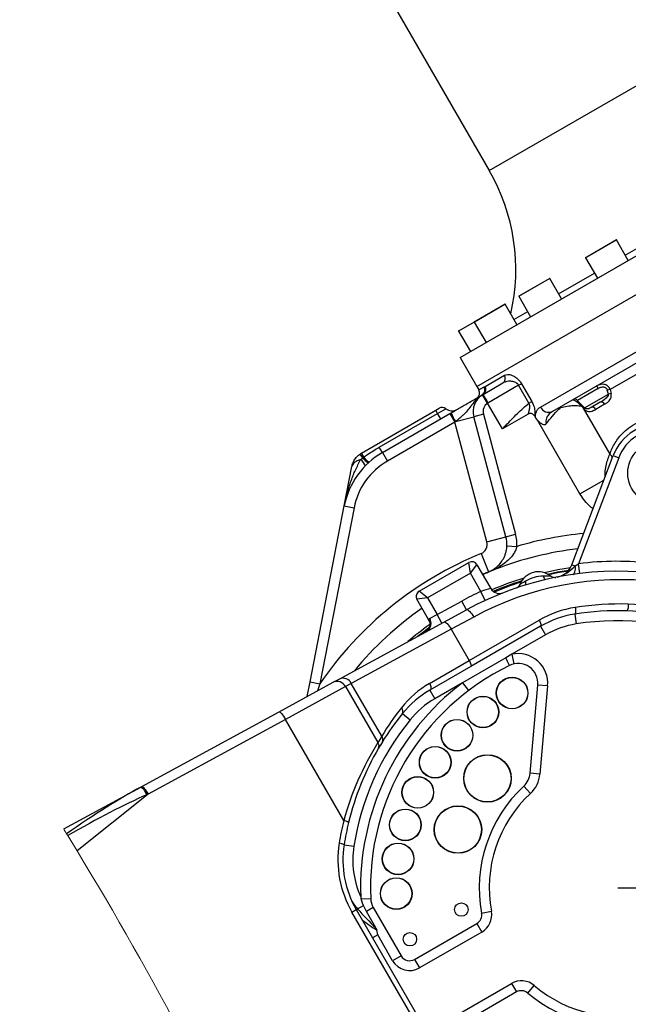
# Model space of a CAD drawing. Header units: millimetres. Extents: x -1 to 10933, y 0 to 7722.
# Tile 35 of 122: x 4455 to 4763, y 2779 to 3277. Entities that reach past the tile are written whole.
import ezdxf

# ---------------------------------------------------------------- set-up
doc = ezdxf.new("R2010")
doc.units = ezdxf.units.MM
doc.header["$LTSCALE"] = 13
doc.header["$PDSIZE"] = -1
doc.dimstyles.new('efort-st-1', dxfattribs={"dimtxt": 100, "dimasz": 100, "dimexe": 1.25, "dimexo": 0.625, "dimtad": 1, "dimdec": 0, "dimdsep": 46, "dimtxsty": 'Standard', "dimcen": 2.5, "dimclrd": 3, "dimclre": 3, "dimadec": 0, "dimazin": 0, "dimtfac": 1, "dimtmove": 0, "dimatfit": 3, "dimfxl": 1, "dimarcsym": 0})

# ---------------------------------------------------------------- blocks, each defined once
blk = doc.blocks.new('*D143')
at = {"color": 3, "lineweight": -2}
for p, q in [((6255.95, 3471.6), (6255.95, 277.7)), ((3953.81, 1526.13), (3953.81, 277.7)), ((4053.81, 278.95), (6155.95, 278.95))]:
    blk.add_line(p, q, dxfattribs=at)
at = {"color": 3}
for points in [[(4053.81, 295.61), (4053.81, 262.28), (3953.81, 278.95)], [(6155.95, 262.28), (6155.95, 295.61), (6255.95, 278.95)]]:
    blk.add_solid(points, dxfattribs=at)
at = {"layer": 'Defpoints', "color": 0}
for p in [(6255.95, 3472.23), (3953.81, 1526.76), (6255.95, 278.95)]:
    blk.add_point(p, dxfattribs=at)
at = {"color": 0, "insert": (5104.88, 329.57), "char_height": 100, "attachment_point": 5}
blk.add_mtext('2302', dxfattribs=at)
blk = doc.blocks.new('*D144')
at = {"color": 3, "lineweight": -2}
for p, q in [((6255.33, 3472.23), (6136.25, 3472.23)), ((6137.5, 1623.93), (6137.5, 3372.23)), ((4304.09, 1523.93), (6138.75, 1523.93))]:
    blk.add_line(p, q, dxfattribs=at)
at = {"color": 3}
for points in [[(6154.16, 3372.23), (6120.83, 3372.23), (6137.5, 3472.23)], [(6120.83, 1623.93), (6154.16, 1623.93), (6137.5, 1523.93)]]:
    blk.add_solid(points, dxfattribs=at)
at = {"layer": 'Defpoints', "color": 0}
for p in [(6137.5, 3472.23), (6255.95, 3472.23), (4303.46, 1523.93)]:
    blk.add_point(p, dxfattribs=at)
at = {"color": 0, "insert": (6086.87, 2498.08), "char_height": 100, "attachment_point": 5, "rotation": 90}
blk.add_mtext('1948', dxfattribs=at)
blk = doc.blocks.new('*D146')
at = {"color": 3, "lineweight": -2}
for p, q in [((3649.43, 3477.93), (5390.77, 3477.93)), ((5389.52, 3377.93), (5389.52, 2297.93)), ((3649.43, 2197.93), (5390.77, 2197.93))]:
    blk.add_line(p, q, dxfattribs=at)
at = {"color": 3}
for points in [[(5406.19, 3377.93), (5372.86, 3377.93), (5389.52, 3477.93)], [(5372.86, 2297.93), (5406.19, 2297.93), (5389.52, 2197.93)]]:
    blk.add_solid(points, dxfattribs=at)
at = {"layer": 'Defpoints', "color": 0}
for p in [(3648.81, 3477.93), (3648.81, 2197.93), (5389.52, 2197.93)]:
    blk.add_point(p, dxfattribs=at)
at = {"color": 0, "insert": (5338.9, 2825.76), "char_height": 100, "attachment_point": 5, "rotation": 90}
blk.add_mtext('1280', dxfattribs=at)
blk = doc.blocks.new('*D151')
at = {"color": 3, "lineweight": -2}
for p, q in [((5123.81, 2837.3), (5123.81, 572.21)), ((3953.81, 1526.13), (3953.81, 572.21)), ((4053.81, 573.46), (5023.81, 573.46))]:
    blk.add_line(p, q, dxfattribs=at)
at = {"color": 3}
for points in [[(4053.81, 590.13), (4053.81, 556.8), (3953.81, 573.46)], [(5023.81, 556.8), (5023.81, 590.13), (5123.81, 573.46)]]:
    blk.add_solid(points, dxfattribs=at)
at = {"layer": 'Defpoints', "color": 0}
for p in [(5123.81, 2837.92), (3953.81, 1526.76), (5123.81, 573.46)]:
    blk.add_point(p, dxfattribs=at)
at = {"color": 0, "insert": (4538.81, 624.09), "char_height": 100, "attachment_point": 5}
blk.add_mtext('1159', dxfattribs=at)

msp = doc.modelspace()

# ---------------------------------------------------------------- linework, layer by layer
at = {"color": 7, "linetype": 'Continuous', "lineweight": 25}
for p, q in [((4544.36, 3456.79), (4692.37, 3200.44)), ((4677.61, 3105.99), (4911.44, 3240.99)), ((4686.11, 3091.27), (4919.94, 3226.27)), ((4761.05, 3157.63), (4785.23, 3171.59)), ((4741.65, 3156.82), (4756.47, 3165.37)), ((4762.55, 3155.03), (4756.6, 3165.34)), ((4741.01, 3156.34), (4746.96, 3146.03)), ((4741.05, 3156.47), (4741.65, 3156.82)), ((4718.18, 3080.92), (4840.5, 3151.54)), ((4707.33, 3137.01), (4722.75, 3145.91)), ((4728.84, 3135.56), (4722.89, 3145.87)), ((4842.07, 3146.67), (4724.29, 3078.67)), ((4727.34, 3138.16), (4745.46, 3148.63)), ((4707.3, 3136.87), (4713.25, 3126.56)), ((4684.81, 3124), (4700.22, 3132.9)), ((4706.31, 3122.56), (4700.36, 3132.86)), ((4704.81, 3125.16), (4711.75, 3129.16)), ((4676.9, 3119.43), (4684.81, 3124)), ((4684.77, 3123.86), (4690.72, 3113.56)), ((4676.86, 3119.3), (4682.81, 3108.99)), ((4677.61, 3105.99), (4686.11, 3091.27)), ((4690.23, 3091.33), (4700.04, 3097)), ((4770.8, 3099.75), (4753.43, 3089.72)), ((4686.11, 3091.27), (4687.11, 3089.54)), ((4689.2, 3087.28), (4699.23, 3093.07)), ((4689.72, 3091.04), (4689.89, 3091.13)), ((4689.89, 3091.13), (4689.91, 3091.15)), ((4689.91, 3091.15), (4690.23, 3091.33)), ((4707.2, 3091.9), (4691.68, 3082.94)), ((4707.2, 3091.9), (4708.63, 3092.72)), ((4712.41, 3082.89), (4707.2, 3091.9)), ((4708.63, 3092.72), (4713.83, 3083.71)), ((4688.86, 3087.07), (4689.2, 3087.28)), ((4691.53, 3082.84), (4688.86, 3087.07)), ((4688.95, 3087.13), (4688.93, 3087.12)), ((4689.03, 3087.18), (4689.03, 3087.18)), ((4747.43, 3090.32), (4736.94, 3084.26)), ((4752.51, 3087.46), (4751.96, 3089.45)), ((4753.43, 3089.72), (4753.93, 3087.71)), ((4691.68, 3082.94), (4691.53, 3082.84)), ((4699.03, 3069.86), (4691.53, 3082.84)), ((4712.41, 3082.89), (4713.83, 3083.71)), ((4736.8, 3084.18), (4740.48, 3080.52)), ((4738.99, 3081.97), (4739.02, 3081.94)), ((4748.36, 3083.33), (4743.89, 3080.75)), ((4750.54, 3082.28), (4746.15, 3079.74)), ((4627.8, 3057.6), (4665.33, 3079.27)), ((4636.81, 3060.64), (4666.27, 3077.65)), ((4638.37, 3057.93), (4672.43, 3077.59)), ((4665.33, 3079.27), (4667.06, 3080.27)), ((4666.27, 3077.65), (4665.33, 3079.27)), ((4666.27, 3077.65), (4670.41, 3080.04)), ((4667.83, 3074.94), (4666.27, 3077.65)), ((4672.43, 3077.59), (4673.04, 3077.95)), ((4672.43, 3077.59), (4674.93, 3073.26)), ((4675.32, 3073.56), (4684.54, 3076.03)), ((4689.37, 3077.32), (4684.54, 3076.03)), ((4700.8, 3015.35), (4684.54, 3076.03)), ((4689.37, 3077.32), (4705.63, 3016.64)), ((4712, 3077.35), (4699.03, 3069.86)), ((4715.36, 3076.22), (4715.71, 3075.6)), ((4716.72, 3074.21), (4715.71, 3075.6)), ((4739.85, 3080.34), (4753.27, 3057.09)), ((4740.32, 3079.85), (4739.85, 3080.34)), ((4674.93, 3073.26), (4640.87, 3053.6)), ((4675.32, 3073.56), (4674.93, 3073.26)), ((4691.14, 3012.76), (4674.93, 3073.26)), ((4738.18, 3037.04), (4716.72, 3074.21)), ((4638.37, 3057.93), (4636.81, 3060.64)), ((4628.42, 3055.29), (4627.12, 3057.17)), ((4628.92, 3055.66), (4627.8, 3057.6)), ((4628.42, 3055.29), (4628.92, 3055.66)), ((4638.37, 3057.93), (4640.87, 3053.6)), ((4734.1, 3001.24), (4754.96, 3056.37)), ((4754.96, 3056.37), (4757.77, 3055.31)), ((4619.11, 3030.92), (4622.98, 3050.85)), ((4627.38, 3054.35), (4628.42, 3055.29)), ((4757.77, 3055.31), (4737.49, 3001.74)), ((4601.82, 2941.97), (4619.11, 3030.92)), ((4619.11, 3030.92), (4624.02, 3029.97)), ((4624.02, 3029.97), (4606.72, 2941.02)), ((4700.8, 3015.35), (4705.63, 3016.64)), ((4691.14, 3012.76), (4700.8, 3015.35)), ((4688.2, 3006.84), (4691.99, 2997.58)), ((4701.29, 3010.71), (4706.28, 3010.46)), ((4656.93, 2987.82), (4682.04, 3002.32)), ((4682.81, 2996.99), (4682.04, 3002.32)), ((4682.81, 2996.99), (4686.14, 3001.22)), ((4686.14, 3001.22), (4693.1, 2989.18)), ((4734.1, 3001.24), (4735.82, 3000.59)), ((4735.82, 3000.59), (4737.49, 3001.74)), ((4738.1, 2996.77), (4737.49, 3001.74)), ((4682.81, 2996.99), (4661.16, 2984.49)), ((4688.15, 2987.73), (4682.81, 2996.99)), ((4661.16, 2984.49), (4656.93, 2987.82)), ((4690.25, 2983.2), (4688.15, 2987.73)), ((4661.16, 2984.49), (4655.83, 2983.72)), ((4661.7, 2973.56), (4655.83, 2983.72)), ((4661.16, 2984.49), (4666.01, 2976.09)), ((4666.01, 2976.09), (4678.42, 2982.84)), ((4680.81, 2978.45), (4678.42, 2982.84)), ((4662.15, 2974.11), (4666.01, 2976.09)), ((4668.4, 2971.7), (4666.01, 2976.09)), ((4669.44, 2972.26), (4680.81, 2978.45)), ((4735.52, 2976.22), (4736.3, 2971.28)), ((4616.51, 2943.44), (4669.44, 2972.26)), ((4662.09, 2972.68), (4661.7, 2973.56)), ((4684.47, 2974.79), (4673.1, 2968.6)), ((4682.24, 2952.78), (4717.56, 2973.17)), ((4673.1, 2968.6), (4622.65, 2941.22)), ((4673.1, 2968.6), (4682.24, 2952.78)), ((4718.3, 2970.14), (4682.98, 2949.74)), ((4718.3, 2970.14), (4720.8, 2965.81)), ((4720.8, 2965.81), (4703.74, 2955.95)), ((4662.2, 2941.21), (4682.24, 2952.78)), ((4700.67, 2954.18), (4678.88, 2941.6)), ((4703.74, 2955.95), (4700.67, 2954.18)), ((4703.74, 2955.95), (4704.8, 2951.07)), ((4682.98, 2949.74), (4662.34, 2937.82)), ((4586.19, 2926.93), (4613.56, 2941.84)), ((4600.4, 2934.67), (4601.82, 2941.97)), ((4601.82, 2941.97), (4606.72, 2941.02)), ((4613.56, 2941.84), (4616.51, 2943.44)), ((4622.65, 2941.22), (4619.7, 2939.61)), ((4638.03, 2914.58), (4622.65, 2941.22)), ((4678.88, 2941.6), (4664.84, 2933.49)), ((4678.88, 2941.6), (4681.9, 2937.62)), ((4619.7, 2939.61), (4589.33, 2922.98)), ((4619.7, 2939.61), (4636.05, 2911.29)), ((4662.34, 2937.82), (4664.84, 2933.49)), ((4712.96, 2895.79), (4716.87, 2940.42)), ((4721.85, 2939.98), (4716.87, 2940.42)), ((4721.85, 2939.98), (4717.94, 2895.35)), ((4516.81, 2889.16), (4586.19, 2926.93)), ((4589.33, 2922.98), (4519.95, 2885.2)), ((4618.81, 2871.92), (4589.33, 2922.98)), ((4648.46, 2925.96), (4652.35, 2922.82)), ((4717.94, 2895.35), (4712.96, 2895.79)), ((4477.34, 2867.67), (4516.27, 2888.86)), ((4516.27, 2888.86), (4516.81, 2889.16)), ((4709.79, 2889.32), (4713.18, 2885.65)), ((4519.95, 2885.2), (4484.12, 2856.59)), ((4619.02, 2859.69), (4623.96, 2858.92)), ((4618.71, 2846.47), (4618.7, 2846.57)), ((4627.67, 2832.29), (4632.44, 2832.49)), ((4622.97, 2825.68), (4625.11, 2826.92)), ((4625.11, 2826.92), (4681.68, 2728.94)), ((4625.76, 2827.29), (4628.76, 2829.03)), ((4630.31, 2825.93), (4628.76, 2829.03)), ((4633.77, 2827.93), (4630.31, 2825.93)), ((4633.77, 2827.93), (4647.83, 2803.58)), ((4679.54, 2727.7), (4622.97, 2825.68)), ((4635.11, 2817.61), (4630.31, 2825.93)), ((4688.5, 2825.14), (4693.42, 2826.06)), ((4635.11, 2817.61), (4635.6, 2816.49)), ((4654.66, 2801.75), (4686.08, 2819.9)), ((4686.08, 2819.9), (4688.58, 2815.57)), ((4643.5, 2801.08), (4636, 2814.07)), ((4688.58, 2815.57), (4657.16, 2797.42)), ((4647.83, 2803.58), (4643.5, 2801.08)), ((4654.66, 2801.75), (4657.16, 2797.42)), ((4672.16, 2771.44), (4703.58, 2789.59)), ((4703.58, 2789.59), (4706.08, 2785.26)), ((4711.83, 2784.73), (4715.08, 2788.53)), ((4706.08, 2785.26), (4674.66, 2767.11))]:
    msp.add_line(p, q, dxfattribs=at)
at = {"color": 8, "linetype": 'Continuous', "lineweight": 25}
for p, q in [((4692.37, 3200.44), (4822.27, 3275.44)), ((4756.6, 3165.34), (4741.62, 3156.68)), ((4741.62, 3156.68), (4741.01, 3156.34)), ((4722.89, 3145.87), (4707.3, 3136.87)), ((4700.36, 3132.86), (4684.77, 3123.86)), ((4684.77, 3123.86), (4676.86, 3119.3)), ((4687.11, 3089.54), (4689.72, 3091.04)), ((4740.48, 3080.52), (4752.51, 3087.46)), ((4738.18, 3037.04), (4750.29, 3044.03)), ((4606.72, 2941.02), (4605.58, 2937.49)), ((4636, 2814.07), (4633.4, 2812.57))]:
    msp.add_line(p, q, dxfattribs=at)
at = {"color": 7, "linetype": 'Continuous', "lineweight": 18}
msp.add_line((4479.41, 2864.3), (4478.82, 2865.27), dxfattribs=at)
at = {"color": 0}
msp.add_line((4757.32, 2837.93), (5123.81, 2837.92), dxfattribs=at)
at = {"color": 8, "linetype": 'Continuous', "lineweight": 25, "flags": 128}
msp.add_lwpolyline([(4739.02, 3081.94), (4739.03, 3081.93), (4739.05, 3081.89), (4739.07, 3081.83), (4739.07, 3081.76), (4739.05, 3081.69), (4739.03, 3081.6), (4738.99, 3081.51), (4738.94, 3081.4)], dxfattribs=at)
at = {"color": 7, "linetype": 'Continuous', "lineweight": 25, "flags": 128}
for points in [[(4733.34, 2999.66), (4727.06, 2998.61), (4720.25, 2997.17)], [(4721.84, 2996.51), (4726.78, 2997.54), (4732.55, 2998.53)], [(4732.05, 2997.95), (4726.87, 2997.05), (4722.49, 2996.14)], [(4726.66, 2994.97), (4726.68, 2994.97), (4727.83, 2995.25), (4729.81, 2996.03), (4731.68, 2997.13), (4734.67, 2999.59), (4735.82, 3000.59)], [(4734.72, 2996.33), (4735, 2996.44), (4735.25, 2996.7), (4735.47, 2997.1), (4735.64, 2997.62), (4735.77, 2998.25), (4735.84, 2998.97), (4735.86, 2999.76), (4735.82, 3000.59)], [(4710.6, 2992.87), (4710.65, 2992.48), (4710.69, 2992.12), (4710.69, 2991.79), (4710.68, 2991.5), (4710.63, 2991.27), (4710.56, 2991.08), (4710.47, 2990.95), (4710.36, 2990.89)], [(4762.59, 2981.3), (4762.58, 2980.65), (4762.53, 2980.02), (4762.45, 2979.42), (4762.34, 2978.89), (4762.21, 2978.45), (4762.06, 2978.13), (4761.9, 2977.93), (4761.73, 2977.86)], [(4680.81, 2978.45), (4681.11, 2978.51), (4681.48, 2978.39), (4681.92, 2978.11), (4682.41, 2977.67), (4682.93, 2977.1), (4683.46, 2976.41), (4683.98, 2975.63), (4684.47, 2974.79)], [(4735.81, 2979.63), (4735.91, 2979.01), (4735.97, 2978.39), (4735.99, 2977.82), (4735.97, 2977.3), (4735.9, 2976.87), (4735.81, 2976.53), (4735.68, 2976.32), (4735.52, 2976.22)], [(4662.09, 2972.69), (4662.34, 2971.49), (4662.29, 2970.38), (4662.04, 2969.42), (4661.66, 2968.64), (4661.25, 2968.06), (4660.89, 2967.69), (4660.65, 2967.49), (4660.56, 2967.42), (4660.56, 2967.42)], [(4661.7, 2973.56), (4661.81, 2973.9), (4662.15, 2974.11)], [(4669.44, 2972.26), (4669.74, 2972.32), (4670.11, 2972.2), (4670.55, 2971.92), (4671.04, 2971.48), (4671.56, 2970.91), (4672.09, 2970.22), (4672.61, 2969.44), (4673.1, 2968.6)], [(4717.56, 2973.17), (4717.84, 2972.66), (4718.08, 2972.14), (4718.27, 2971.65), (4718.4, 2971.21), (4718.47, 2970.82), (4718.48, 2970.5), (4718.42, 2970.27), (4718.3, 2970.14)], [(4655.87, 2964.88), (4658.4, 2966.85), (4661.9, 2969.46)], [(4661.35, 2968.44), (4658.7, 2966.46), (4658.52, 2966.32)], [(4682.24, 2952.78), (4682.52, 2952.26), (4682.75, 2951.75), (4682.94, 2951.26), (4683.08, 2950.81), (4683.15, 2950.42), (4683.16, 2950.11), (4683.1, 2949.88), (4682.98, 2949.74)], [(4662.2, 2941.21), (4662.47, 2940.69), (4662.67, 2940.15), (4662.8, 2939.63), (4662.86, 2939.14), (4662.84, 2938.7), (4662.75, 2938.32), (4662.58, 2938.03), (4662.34, 2937.82)], [(4586.19, 2926.93), (4586.38, 2926.93), (4586.66, 2926.76), (4587.01, 2926.43), (4587.42, 2925.95), (4587.88, 2925.34), (4588.36, 2924.62), (4588.85, 2923.82), (4589.33, 2922.98)], [(4516.27, 2888.86), (4516.46, 2888.86), (4516.73, 2888.69), (4517.08, 2888.36), (4517.48, 2887.89), (4517.93, 2887.28), (4518.41, 2886.57), (4518.9, 2885.78), (4519.37, 2884.95)], [(4516.81, 2889.16), (4517, 2889.15), (4517.28, 2888.98), (4517.63, 2888.65), (4518.04, 2888.17), (4518.5, 2887.56), (4518.98, 2886.84), (4519.47, 2886.05), (4519.95, 2885.2)], [(4628.76, 2829.03), (4628.31, 2830.19), (4627.67, 2832.29)], [(4636, 2814.07), (4635.99, 2814.11), (4635.6, 2816.49)]]:
    msp.add_lwpolyline(points, dxfattribs=at)
at = {"color": 7, "linetype": 'Continuous', "lineweight": 18, "flags": 128}
for points in [[(4478.82, 2865.27), (4478.12, 2866.4), (4477.65, 2867.16), (4477.39, 2867.59), (4477.34, 2867.67)], [(4484.12, 2856.59), (4482.8, 2858.75), (4481.49, 2860.91), (4479.41, 2864.3)]]:
    msp.add_lwpolyline(points, dxfattribs=at)
at = {"color": 7, "linetype": 'Continuous', "lineweight": 25}
for centre, radius in [((4778.34, 3047.52), 16), ((4703.88, 2936.36), 8), ((4703.88, 2936.36), 7.9), ((4689.14, 2926.79), 8), ((4689.14, 2926.79), 7.9), ((4676.08, 2915.03), 8), ((4676.08, 2915.03), 7.9), ((4665.02, 2901.37), 8), ((4665.02, 2901.37), 7.9), ((4691.44, 2893.21), 12), ((4691.44, 2893.21), 11.9), ((4656.23, 2886.15), 8), ((4656.23, 2886.15), 7.9), ((4649.93, 2869.74), 8), ((4649.93, 2869.74), 7.9), ((4676.51, 2867.35), 12), ((4676.51, 2867.35), 11.9), ((4646.28, 2852.55), 8), ((4646.28, 2852.55), 7.9), ((4645.36, 2835), 8), ((4645.36, 2835), 7.9), ((4678.24, 2826.91), 3.4), ((4652.26, 2811.91), 3.4)]:
    msp.add_circle(centre, radius, dxfattribs=at)
at = {"color": 0, "linetype": 'Continuous', "lineweight": 18}
msp.add_arc((3648.81, 2197.93), 2907.3, 30, 170, dxfattribs=at)
at = {"linetype": 'Continuous', "lineweight": 18}
msp.add_arc((4757.32, 2837.93), 1627.34, 22.94049, 195.94049, dxfattribs=at)
at = {"color": 7, "linetype": 'Continuous', "lineweight": 25}
for centre, radius, start, end in [((4605.77, 3150.44), 100, 346.9992, 30), ((4756.52, 3165.29), 0.1, 30, 120), ((4741.1, 3156.39), 0.1, 120, 210), ((4722.8, 3145.82), 0.1, 30, 120), ((4707.38, 3136.92), 0.1, 120, 210), ((4700.27, 3132.81), 0.1, 30, 120), ((4684.86, 3123.91), 0.1, 120, 210), ((4676.95, 3119.35), 0.1, 120, 210), ((4697.66, 3095.44), 2.85, 303.5454, 33.153), ((4687.32, 3089.62), 2.98, 302.6861, 30.4884), ((4687.37, 3089.63), 2.96, 302.3204, 30.7506), ((4687.68, 3089.82), 2.96, 300.7832, 30.7624), ((4745.34, 3089.44), 2.27, 22.7363, 61.7872), ((4694.2, 3078.62), 10, 122.231, 195), ((4684.52, 3088.04), 3, 300, 30), ((5052.57, 3292.74), 417.44, 209.4853, 210.1716), ((4754.07, 3082.03), 7.72, 94.725, 105.8682), ((4754.49, 3080.24), 7.49, 94.3296, 105.3626), ((4668.56, 3077.67), 3, 52.0243, 120), ((4694.2, 3078.62), 5, 122.231, 195), ((4722.38, 3082.9), 4.64, 205.2594, 294.3035), ((4735.53, 3082.88), 1.98, 44.4635, 119.7292), ((4741.84, 3081.87), 2, 224.3623, 241.9575), ((4744.49, 3079.06), 1.79, 22.4641, 109.616), ((4748.89, 3081.63), 1.78, 21.4375, 107.4656), ((4673.48, 3083.98), 5, 232.0243, 300), ((4699.13, 3088.71), 28.22, 202.4307, 212.484), ((4778.34, 3047.52), 25, 9.2726, 159.2726), ((4778.34, 3047.52), 22, 9.2726, 159.2726), ((4658.37, 3023.29), 40, 120, 169), ((4632.8, 3048.94), 10, 120, 124.5847), ((4641.23, 3065.67), 15.87, 219.1162, 232.7707), ((4658.37, 3023.29), 35, 120, 169), ((4623.47, 3049.19), 6.47, 17.4003, 52.8562), ((4647.11, 3071.54), 24.77, 221.0081, 229.882), ((4686.31, 3011.46), 20, 357.1143, 15), ((4686.31, 3011.46), 5, 292.2558, 15), ((4686.31, 3011.46), 15, 357.1143, 15), ((4757.32, 2837.93), 182.5, 112.2558, 145.6077), ((4757.32, 2837.93), 172.5, 96.7226, 111.0276), ((4683.54, 2999.72), 3, 30, 120), ((4724.75, 3004.78), 10, 281.0471, 339.2726), ((4757.32, 2837.93), 165, 83.8502, 96.9017), ((4757.32, 2837.93), 160, 83.8502, 118.5675), ((4717.21, 2987.65), 10, 51.1095, 158.8905), ((4758.59, 2838.66), 155, 82.9464, 118.5675), ((4757.32, 2837.93), 163.5, 106.896, 112.9492), ((4757.32, 2837.93), 162.5, 107.3881, 112.8004), ((4757.32, 2837.93), 162, 107.5824, 112.6871), ((4705.08, 2992.33), 3, 288.6943, 338.8905), ((4864.05, 2732), 302.66, 120.4668, 121.0658), ((4719.94, 2977.37), 18.1, 90.7999, 121.0826), ((4722.13, 2995.72), 2.45, 185.7741, 235.4492), ((4720.08, 2827.5), 167.97, 88.8391, 90.1338), ((4725.37, 2997.77), 3, 231.1095, 281.3057), ((4658.43, 2985.22), 3, 120, 210), ((4757.32, 2837.93), 165, 114.7841, 118.5675), ((4702.98, 2946.11), 44.19, 102.9307, 109.608), ((4697.43, 2991.68), 5, 210, 291.2853), ((4758.08, 2838.37), 143, 88.1937, 98.9605), ((4760.19, 2911.05), 70.3, 67.4294, 88.0409), ((4757.32, 2837.93), 172.5, 124.9885, 140.5135), ((4744.06, 2927.27), 53, 98.9605, 120), ((4743.3, 2926.83), 50, 98.9605, 120), ((4757.32, 2837.93), 140, 88.1937, 98.9605), ((4758.93, 2893.62), 84.29, 71.2872, 88.0925), ((4757.32, 2837.93), 163.5, 125.5324, 130.444), ((4658.22, 2971.51), 4.72, 303.0845, 33.494), ((4743.3, 2926.83), 45, 98.9605, 120), ((4757.32, 2837.93), 135, 66.8482, 98.9605), ((4706.9, 2941.29), 15, 355, 102.1723), ((4605.45, 2906.64), 106.43, 24.208, 26.5329), ((4706.9, 2941.29), 10, 355, 116.0029), ((4757.32, 2837.93), 125, 116.0029, 182.4933), ((4615.49, 2937.57), 4.68, 25.8713, 114.2758), ((4618.44, 2939.17), 4.68, 25.8713, 114.2758), ((4757.32, 2837.93), 130, 127.1112, 181.9942), ((4687.3, 2897.78), 50.16, 120.0215, 141.6344), ((4687.35, 2894.51), 50.01, 120.0024, 141.037), ((4687.34, 2894.52), 45, 120, 141.0395), ((4755.35, 2843.86), 136.98, 141.6195, 148.9193), ((4646.39, 2927.13), 2.38, 330.4937, 48.4702), ((4757.32, 2837.93), 135, 141.0395, 171.0576), ((4757.35, 2837.92), 140.03, 141.0402, 148.2033), ((4764.8, 2831.43), 151.5, 148.1877, 164.4966), ((4759.57, 2839.23), 143, 148.2041, 149.7414), ((4634.17, 2909.63), 2.51, 332.6162, 41.2297), ((4757.32, 2837.93), 140, 148.2041, 149.7414), ((4636.11, 2912.92), 2.54, 331.1242, 40.7624), ((4757.32, 2837.93), 140, 149.7414, 166.3568), ((4703, 2896.66), 10, 312.7681, 355), ((4703, 2896.66), 15, 312.7681, 355), ((4757.32, 2837.93), 70, 132.7681, 190.5288), ((4757.32, 2837.93), 65, 132.7681, 190.5288), ((4757.77, 2838.19), 143, 166.3568, 171.0576), ((4618.09, 2866.48), 5.49, 54.5928, 82.5109), ((4757.32, 2837.93), 140, 166.3568, 171.0576), ((4668.87, 2852.18), 53, 171.0576, 210), ((4616.18, 2854.55), 5.88, 61.0078, 86.7233), ((4668.42, 2851.92), 50, 171.0576, 210), ((4668.42, 2851.92), 45, 171.0576, 204.2936), ((4640.96, 2840.98), 20.46, 204.0428, 221.9898), ((4693.88, 2848.93), 68.27, 193.144, 194.1126), ((4642.43, 2832.93), 10, 182.4933, 210), ((4751.34, 2939.18), 168.19, 221.6986, 226.2875), ((4683.58, 2824.23), 5, 300, 10.5288), ((4683.58, 2824.23), 10, 300, 10.5288), ((4652.16, 2806.08), 5, 210, 300), ((4652.16, 2806.08), 10, 210, 300), ((4757.32, 2837.93), 135, 248.9424, 342.0069), ((4708.58, 2780.93), 10, 49.4712, 120), ((4757.32, 2837.93), 65, 229.4712, 287.2319), ((4708.58, 2780.93), 5, 49.4712, 120), ((4757.32, 2837.93), 70, 229.4712, 287.2319)]:
    msp.add_arc(centre, radius, start, end, dxfattribs=at)
at = {"color": 8, "linetype": 'Continuous', "lineweight": 25}
for centre, radius, start, end in [((4687.16, 3089.53), 2.97, 305.0513, 30.6039), ((4739.69, 3080.31), 0.778, 323.8225, 8.4079), ((4750.4, 3053.6), 4.52, 22.6172, 50.5098), ((4757.32, 2837.93), 179.92, 95.5024, 106.4802), ((4622.45, 2828.12), 3.41, 330.1586, 346.0789), ((4696.85, 2912.18), 113.62, 232.7827, 237.3784)]:
    msp.add_arc(centre, radius, start, end, dxfattribs=at)
at = {"color": 7, "linetype": 'Continuous', "lineweight": 18}
msp.add_arc((2883.24, 1885.8), 1872.23, 24.40229, 31.23298, dxfattribs=at)
at = {"color": 7, "linetype": 'Continuous', "lineweight": 25}
for centre, major_axis, ratio, start_param, end_param in [((4473.07, 2848.26), (66.07, 48.25), 0.128535, 0.768304, 1.390443), ((4473.07, 2848.26), (70.53, 42.62), 0.128586, 0.779615, 1.403462), ((4517.89, 2884.05), (53.5, 23.53), 0.003771, 1.530602, 1.541395)]:
    msp.add_ellipse(centre, major_axis=major_axis, ratio=ratio, start_param=start_param, end_param=end_param, dxfattribs=at)
for points, knots in [([(4700.04, 3097), (4700.5, 3097.18), (4701.27, 3097.47), (4702.66, 3097.33), (4704.18, 3096.87), (4705.83, 3095.93), (4707.48, 3094.46), (4708.24, 3093.3), (4708.63, 3092.72)], [0, 0, 0, 0, 0.212982, 0.358477, 0.503883, 0.718539, 0.858434, 1, 1, 1, 1]), ([(4707.2, 3091.9), (4707.05, 3092.13), (4706.79, 3092.5), (4706.12, 3093.08), (4704.95, 3093.69), (4703.01, 3094.03), (4700.94, 3093.86), (4699.74, 3093.3), (4699.23, 3093.07)], [0, 0, 0, 0, 0.074222, 0.118366, 0.246956, 0.464766, 0.774163, 1, 1, 1, 1]), ([(4753.43, 3089.72), (4753.27, 3090.07), (4752.96, 3090.77), (4752.18, 3091.59), (4751.26, 3092.14), (4750.1, 3092.46), (4748.41, 3092.41), (4747.17, 3091.81), (4746.41, 3091.44)], [0, 0, 0, 0, 0.13349, 0.270262, 0.39746, 0.523369, 0.70986, 1, 1, 1, 1]), ([(4747.43, 3090.32), (4747.47, 3090.34), (4747.97, 3090.62), (4748.83, 3091), (4749.94, 3091.12), (4750.7, 3090.95), (4751.27, 3090.61), (4751.72, 3090.1), (4751.88, 3089.67), (4751.96, 3089.45)], [0, 0, 0, 0, 0.023979, 0.317626, 0.504085, 0.623799, 0.742552, 0.871173, 1, 1, 1, 1]), ([(4673.04, 3077.95), (4673.71, 3078.33), (4675.2, 3079.2), (4677.46, 3080.5), (4680.03, 3081.99), (4682.66, 3083.5), (4685.16, 3084.95), (4686.93, 3085.97), (4688.06, 3086.62), (4688.53, 3086.89), (4688.68, 3086.98)], [0, 0, 0, 0, 0.09797, 0.216746, 0.338889, 0.507979, 0.683543, 0.865536, 0.957275, 1, 1, 1, 1]), ([(4688.93, 3087.12), (4687.88, 3086.37), (4685.75, 3084.84), (4683.55, 3082.03), (4681.63, 3079.47), (4679.91, 3077.51), (4678.19, 3075.88), (4676.74, 3074.65), (4675.75, 3073.89), (4675.32, 3073.56)], [0, 0, 0, 0, 0.203894, 0.41448, 0.573196, 0.73252, 0.827776, 0.924966, 1, 1, 1, 1]), ([(4688.93, 3087.12), (4688.9, 3087.1), (4688.81, 3087.05), (4688.73, 3087), (4688.68, 3086.98)], [0, 0, 0, 0, 0.392793, 1, 1, 1, 1]), ([(4752.51, 3087.46), (4752.49, 3087.25), (4752.47, 3087.01), (4752.26, 3086.45), (4751.8, 3085.78), (4750.44, 3084.54), (4749.24, 3083.84), (4748.36, 3083.33)], [0, 0, 0, 0, 0.093844, 0.10868, 0.279315, 0.472214, 1, 1, 1, 1]), ([(4750.54, 3082.28), (4750.96, 3082.53), (4751.79, 3083.02), (4752.86, 3083.94), (4753.67, 3085.08), (4754.11, 3086.36), (4753.98, 3087.3), (4753.93, 3087.71)], [0, 0, 0, 0, 0.230991, 0.461197, 0.655054, 0.851246, 1, 1, 1, 1]), ([(4699.03, 3069.86), (4699.04, 3069.87), (4699.6, 3070.46), (4702.09, 3073.11), (4705.53, 3076.69), (4709.43, 3080.43), (4711.42, 3082.07), (4712.41, 3082.89)], [0, 0, 0, 0, 0.0025836, 0.1284808, 0.5762551, 0.7881719, 1, 1, 1, 1]), ([(4712, 3077.35), (4712.19, 3077.9), (4712.58, 3079.02), (4712.83, 3080.62), (4712.75, 3081.97), (4712.51, 3082.62), (4712.41, 3082.89)], [0, 0, 0, 0, 0.3349501, 0.6788023, 0.8643417, 1, 1, 1, 1]), ([(4713.83, 3083.71), (4714.17, 3083.01), (4714.95, 3081.43), (4715.45, 3078.75), (4715.39, 3077.13), (4715.36, 3076.22)], [0, 0, 0, 0, 0.2601694, 0.5877492, 1, 1, 1, 1]), ([(4715.71, 3075.6), (4715.71, 3075.78), (4715.69, 3076.46), (4715.82, 3077.55), (4716.24, 3078.87), (4716.98, 3080.07), (4717.78, 3080.63), (4718.18, 3080.92)], [0, 0, 0, 0, 0.0710181, 0.2666014, 0.4676534, 0.729217, 1, 1, 1, 1]), ([(4721.11, 3072.43), (4722.15, 3073.73), (4724.24, 3076.36), (4726.7, 3079.08), (4728.15, 3080.39), (4728.45, 3080.66)], [0, 0, 0, 0, 0.436359, 0.884993, 1, 1, 1, 1]), ([(4727.42, 3080.48), (4727.43, 3080.48), (4727.68, 3080.63), (4728.02, 3080.7), (4728.41, 3080.66), (4728.45, 3080.66)], [0, 0, 0, 0, 0.0073358, 0.8919114, 1, 1, 1, 1]), ([(4728.45, 3080.66), (4729.54, 3080.94), (4731.74, 3081.51), (4735.27, 3081.74), (4737.5, 3081.61), (4738.75, 3081.53)], [0, 0, 0, 0, 0.29886, 0.605496, 1, 1, 1, 1]), ([(4734.55, 3084.59), (4734.68, 3084.6), (4734.82, 3084.61), (4735.39, 3084.37), (4735.92, 3084.1), (4736.77, 3083.51), (4737.65, 3082.75), (4738.29, 3082.08), (4738.64, 3081.66), (4738.75, 3081.53)], [0, 0, 0, 0, 0.303162, 0.339922, 0.49774, 0.671162, 0.805014, 0.939638, 1, 1, 1, 1]), ([(4737.17, 3083.75), (4737.1, 3083.82), (4736.95, 3083.97), (4736.95, 3084.02), (4736.95, 3084.05)], [0, 0, 0, 0, 0.4798657, 1, 1, 1, 1]), ([(4738.75, 3081.53), (4738.77, 3081.53), (4738.82, 3081.52), (4738.89, 3081.47), (4738.93, 3081.42), (4738.94, 3081.4)], [0, 0, 0, 0, 0.293346, 0.714557, 1, 1, 1, 1]), ([(4738.94, 3081.4), (4739.23, 3081.07), (4739.53, 3080.71), (4739.83, 3080.36), (4739.85, 3080.34)], [0, 0, 0, 0, 0.9404333, 1, 1, 1, 1]), ([(4743.89, 3080.75), (4743.31, 3080.41), (4742.52, 3079.95), (4741.52, 3079.9), (4741.06, 3079.97), (4740.79, 3080.18), (4740.75, 3080.21)], [0, 0, 0, 0, 0.591699, 0.79388, 0.972855, 1, 1, 1, 1]), ([(4715.36, 3076.22), (4715.16, 3076.51), (4714.8, 3077.03), (4714.05, 3077.52), (4713.31, 3077.71), (4712.6, 3077.64), (4712.2, 3077.44), (4712, 3077.35)], [0, 0, 0, 0, 0.265998, 0.477636, 0.657461, 0.837528, 1, 1, 1, 1]), ([(4724.29, 3078.67), (4723.53, 3078.14), (4722.26, 3077.25), (4721.23, 3075.49), (4720.96, 3074.19), (4720.95, 3073.23), (4721.05, 3072.73), (4721.11, 3072.43)], [0, 0, 0, 0, 0.383004, 0.649688, 0.824951, 0.892386, 1, 1, 1, 1]), ([(4740.32, 3079.85), (4740.35, 3079.81), (4740.63, 3079.52), (4741.34, 3079), (4742.44, 3078.64), (4743.69, 3078.67), (4744.93, 3079.06), (4745.74, 3079.52), (4746.15, 3079.74)], [0, 0, 0, 0, 0.019937, 0.144371, 0.334827, 0.523067, 0.761067, 1, 1, 1, 1]), ([(4716.72, 3074.21), (4717.33, 3073.62), (4718.12, 3072.85), (4719.33, 3072.24), (4719.93, 3072.02), (4720.42, 3071.99), (4720.73, 3072.08), (4720.96, 3072.24), (4721.07, 3072.37), (4721.11, 3072.43)], [0, 0, 0, 0, 0.482783, 0.623217, 0.775346, 0.843484, 0.900632, 0.957814, 1, 1, 1, 1]), ([(4753.27, 3057.09), (4753.65, 3058.09), (4754.39, 3060.1), (4755.94, 3062.92), (4757.81, 3065.59), (4760.35, 3068.4), (4763.71, 3071.24), (4766.76, 3072.77), (4768.31, 3073.54)], [0, 0, 0, 0, 0.14247, 0.284947, 0.431793, 0.578623, 0.78701, 1, 1, 1, 1]), ([(4628.92, 3055.66), (4629.54, 3056.08), (4632.11, 3057.83), (4634.78, 3059.43), (4636.81, 3060.64)], [0, 0, 0, 0, 0.24194, 1, 1, 1, 1]), ([(4622.98, 3050.85), (4622.98, 3050.85), (4622.99, 3050.88), (4623, 3050.97), (4623.06, 3051.22), (4623.29, 3052.16), (4623.97, 3053.85), (4625.33, 3055.77), (4626.6, 3056.77), (4627.12, 3057.17)], [0, 0, 0, 0, 0.002497, 0.011561, 0.035034, 0.107319, 0.396312, 0.755176, 1, 1, 1, 1]), ([(4619.11, 3030.92), (4619.11, 3030.94), (4619.53, 3033.1), (4620.53, 3037.4), (4622.43, 3043.44), (4624.66, 3049.12), (4626.47, 3052.6), (4627.38, 3054.35)], [0, 0, 0, 0, 0.001676, 0.26724, 0.534272, 0.76613, 1, 1, 1, 1]), ([(4627.38, 3054.35), (4627.23, 3054.3), (4626.93, 3054.21), (4625.98, 3053.88), (4624.99, 3053.39), (4623.99, 3052.63), (4623.32, 3051.87), (4623.05, 3051.2), (4622.98, 3050.85), (4622.98, 3050.85)], [0, 0, 0, 0, 0.064879, 0.123877, 0.417105, 0.549317, 0.767609, 0.997788, 1, 1, 1, 1]), ([(4691.99, 2997.58), (4692.21, 2997.68), (4693.06, 2998.04), (4694.71, 2998.97), (4696.53, 3000.38), (4698.36, 3002.39), (4699.64, 3004.45), (4700.48, 3006.45), (4701.05, 3008.36), (4701.2, 3009.86), (4701.29, 3010.71)], [0, 0, 0, 0, 0.037157, 0.140234, 0.321361, 0.495825, 0.67481, 0.771139, 0.869995, 1, 1, 1, 1]), ([(4706.28, 3010.46), (4706.04, 3009.71), (4705.43, 3007.76), (4703.59, 3005.18), (4701.18, 3002.75), (4698.48, 3000.69), (4696.46, 2999.54), (4695.43, 2998.95)], [0, 0, 0, 0, 0.138101, 0.357585, 0.568054, 0.778963, 1, 1, 1, 1]), ([(4695.43, 2998.95), (4694.11, 2998.39), (4691.97, 2997.48), (4689.81, 2996.63), (4688.98, 2996.3)], [0, 0, 0, 0, 0.6156332, 1, 1, 1, 1]), ([(4688.98, 2996.31), (4689.62, 2996.59), (4690.66, 2997.04), (4691.64, 2997.44), (4691.98, 2997.58), (4691.99, 2997.58)], [0, 0, 0, 0, 0.614986, 0.993086, 1, 1, 1, 1])]:
    msp.add_open_spline(points, degree=3, knots=knots, dxfattribs=at)
at = {"color": 8, "linetype": 'Continuous', "lineweight": 25}
for points, knots in [([(4736.95, 3084.05), (4736.91, 3084.12), (4736.86, 3084.21), (4736.92, 3084.25), (4736.94, 3084.26)], [0, 0, 0, 0, 0.7080121, 1, 1, 1, 1]), ([(4750.86, 3045.53), (4750.85, 3046.29), (4750.82, 3048.25), (4751.3, 3051.25), (4752.14, 3054.43), (4752.89, 3056.2), (4753.27, 3057.09)], [0, 0, 0, 0, 0.172659, 0.442135, 0.716678, 1, 1, 1, 1]), ([(4744.78, 3029.46), (4744.46, 3029.69), (4742.86, 3030.84), (4740.56, 3033.37), (4738.94, 3035.87), (4738.18, 3037.04)], [0, 0, 0, 0, 0.115611, 0.585465, 1, 1, 1, 1])]:
    msp.add_open_spline(points, degree=3, knots=knots, dxfattribs=at)

# ---------------------------------------------------------------- dimensions: what is measured, and where the dimension line sits
at = {"color": 0}
dim = msp.add_linear_dim(base=(5389.52, 2197.93), p1=(3648.81, 3477.93), p2=(3648.81, 2197.93), angle=90, dimstyle='efort-st-1', dxfattribs=at)
dim.commit()
dim.dimension.update_dxf_attribs({"geometry": '*D146', "text_midpoint": (5389.52, 2825.76), "dimtype": 160})
dim = msp.add_linear_dim(base=(6255.95, 278.95), p1=(3953.81, 1526.76), p2=(6255.95, 3472.23), dimstyle='efort-st-1', dxfattribs=at)
dim.commit()
dim.dimension.update_dxf_attribs({"geometry": '*D143', "text_midpoint": (5104.88, 278.95), "dimtype": 160})
dim = msp.add_linear_dim(base=(6137.5, 3472.23), p1=(4303.46, 1523.93), p2=(6255.95, 3472.23), angle=90, dimstyle='efort-st-1', dxfattribs=at)
dim.commit()
dim.dimension.update_dxf_attribs({"geometry": '*D144', "text_midpoint": (6086.87, 2498.08)})
dim = msp.add_linear_dim(base=(5123.81, 573.46), p1=(3953.81, 1526.76), p2=(5123.81, 2837.92), text='1159', dimstyle='efort-st-1', override={"dimtxsty": 'Standard'}, dxfattribs=at)
dim.commit()
dim.dimension.update_dxf_attribs({"geometry": '*D151', "text_midpoint": (4538.81, 624.09)})

doc.saveas('drawing.dxf')
